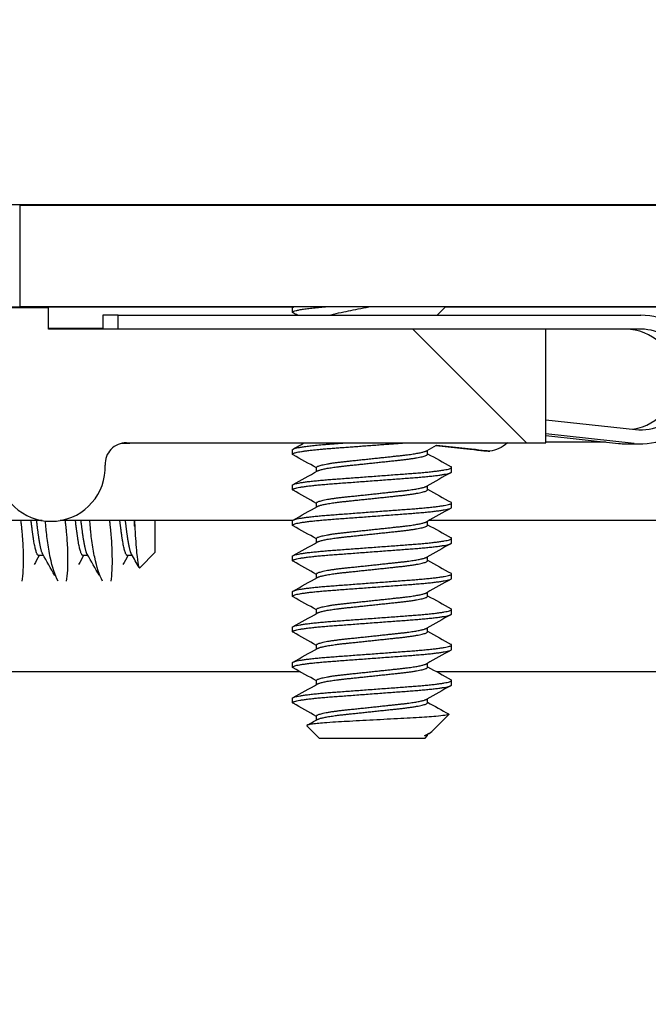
# Model space of a CAD drawing. Header units: millimetres. Extents: x 80 to 2248, y 80 to 1719.
# Tile 22 of 67: x 351 to 362, y 1576 to 1594. Entities that reach past the tile are written whole.
import ezdxf

# ---------------------------------------------------------------- set-up
doc = ezdxf.new("R2010")
doc.units = ezdxf.units.MM
doc.header["$LTSCALE"] = 8.333333
for name, color, linetype, lineweight in [('Dimension (ANSI)', 7, 'Continuous', 25), ('Hatch (ANSI)', 7, 'Continuous', 18), ('Visible (ANSI)', 7, 'Continuous', 25)]:
    doc.layers.add(name, color=color, linetype=linetype, lineweight=lineweight)
doc.styles.add('Note Text (ANSI)', font='tahoma.ttf')
doc.dimstyles.new('Default - mm (ANSI)', dxfattribs={"dimscale": 8.333333, "dimtxt": 1.75, "dimasz": 1.5, "dimexe": 2, "dimexo": 1, "dimgap": 0.8, "dimtad": 0, "dimtih": 1, "dimtoh": 1, "dimrnd": 1e-08, "dimzin": 0, "dimdsep": 46, "dimtxsty": 'Note Text (ANSI)', "dimblk": 'Filled-2', "dimcen": 0.09, "dimdle": 10, "dimclrd": 256, "dimclre": 256, "dimclrt": 256, "dimadec": 1, "dimazin": 0, "dimtfac": 1.741714, "dimtofl": 0, "dimtmove": 0, "dimatfit": 3, "dimldrblk": 'Filled-1', "dimfxl": 1, "dimtolj": 1, "dimtzin": 0, "dimlwd": -1, "dimlwe": -1, "dimarcsym": 0})

# ---------------------------------------------------------------- blocks, each defined once
blk = doc.blocks.new('Filled-2')
at = {"color": 0}
for p, q in [((0, 0), (-1, 0.1667)), ((-1, 0.1667), (-1, -0.1667)), ((-1, 0), (0, 0)), ((-1, -0.1667), (0, 0))]:
    blk.add_line(p, q, dxfattribs=at)
at = {"color": 0, "flags": 128}
blk.add_lwpolyline([(-1, -0.1667), (0, 0), (-1, 0.1667), (-1, -0.1667)], dxfattribs=at)
at = {"color": 0}
blk.add_solid([(-1, -0.1667), (0, 0), (-1, 0.1667), (-1, -0.1667)], dxfattribs=at)
blk = doc.blocks.new('*D13')
at = {"layer": 'Defpoints', "color": 0, "transparency": 16777216}
for p in [(350.516, 1588.619), (233.056, 1459.651), (350.516, 1459.651)]:
    blk.add_point(p, dxfattribs=at)
at = {"layer": 'Dimension (ANSI)', "transparency": 16777216}
for p, q in [((342.183, 1588.619), (216.389, 1588.619)), ((233.056, 1576.119), (233.056, 1572.637)), ((233.056, 1472.151), (233.056, 1511.643)), ((342.183, 1459.651), (216.389, 1459.651))]:
    blk.add_line(p, q, dxfattribs=at)
at = {"layer": 'Dimension (ANSI)', "transparency": 16777216, "xscale": 12.5, "yscale": 12.5, "zscale": 12.5}
for p, rotation in [((233.056, 1588.619), 90), ((233.056, 1459.651), 270)]:
    blk.add_blockref('Filled-2', p, dxfattribs=dict(at, rotation=rotation))
at = {"layer": 'Dimension (ANSI)', "transparency": 16777216, "char_height": 14.58333, "attachment_point": 5, "style": 'Note Text (ANSI)'}
for s, insert in [('\\A1; 128.97 mm', (233.056, 1556.431)), ('\\A1;[5.077 in]', (233.056, 1525.934))]:
    blk.add_mtext(s, dxfattribs=dict(at, insert=insert))
blk = doc.blocks.new('Filled-1')
at = {"color": 0}
for p, q in [((0, 0), (-1, 0.3333)), ((-1, 0.3333), (-1, -0.3333)), ((-1, 0), (0, 0)), ((-1, -0.3333), (0, 0))]:
    blk.add_line(p, q, dxfattribs=at)
at = {"color": 0, "flags": 128}
blk.add_lwpolyline([(-1, -0.3333), (0, 0), (-1, 0.3333), (-1, -0.3333)], dxfattribs=at)
at = {"color": 0}
blk.add_solid([(-1, -0.3333), (0, 0), (-1, 0.3333), (-1, -0.3333)], dxfattribs=at)
blk = doc.blocks.new('*D14')
at = {"layer": 'Defpoints', "color": 0, "transparency": 16777216}
for p in [(761.887, 1629.446), (346.587, 1582.113), (761.887, 1582.113)]:
    blk.add_point(p, dxfattribs=at)
at = {"layer": 'Dimension (ANSI)', "transparency": 16777216}
for p, q in [((346.587, 1590.447), (346.587, 1646.112)), ((761.887, 1590.447), (761.887, 1646.112)), ((359.087, 1629.446), (494.673, 1629.446)), ((749.387, 1629.446), (613.801, 1629.446))]:
    blk.add_line(p, q, dxfattribs=at)
at = {"layer": 'Dimension (ANSI)', "transparency": 16777216, "xscale": 12.5, "yscale": 12.5, "zscale": 12.5, "rotation": 180}
blk.add_blockref('Filled-2', (346.587, 1629.446), dxfattribs=at)
at = {"layer": 'Dimension (ANSI)', "transparency": 16777216, "xscale": 12.5, "yscale": 12.5, "zscale": 12.5}
blk.add_blockref('Filled-2', (761.887, 1629.446), dxfattribs=at)
at = {"layer": 'Dimension (ANSI)', "transparency": 16777216, "char_height": 14.58333, "attachment_point": 5, "style": 'Note Text (ANSI)'}
for s, insert in [('\\A1; 415.30 mm', (554.237, 1643.708)), ('\\A1;[16.350 in]', (554.237, 1613.24))]:
    blk.add_mtext(s, dxfattribs=dict(at, insert=insert))

msp = doc.modelspace()

# ---------------------------------------------------------------- hatches: boundary and pattern name
at = {"layer": 'Hatch (ANSI)'}
h = msp.add_hatch(dxfattribs=at)
h.set_pattern_fill('ANSI31', color=256, scale=211.666667, angle=90, style=0)
h.set_pattern_definition([(135, (0, 0), (-18.70887, -18.70887), [])])
edge = h.paths.add_edge_path()
edge.add_line((349.7619, 1588.5936), (349.7619, 1590.4226))
edge.add_line((349.7619, 1590.4226), (343.4119, 1590.4226))
edge.add_line((343.4119, 1590.4226), (343.4119, 1457.8346))
edge.add_line((343.4119, 1457.8346), (349.7619, 1457.8346))
edge.add_line((349.7619, 1457.8346), (349.7619, 1459.6636))
edge.add_line((349.7619, 1459.6636), (351.0319, 1459.6636))
edge.add_line((351.0319, 1459.6636), (351.0319, 1460.0446))
edge.add_line((351.0319, 1460.0446), (359.9219, 1460.0446))
edge.add_line((359.9219, 1460.0446), (359.9219, 1462.0766))
edge.add_line((359.9219, 1462.0766), (352.4232, 1462.0766))
edge.add_ellipse((352.4232, 1462.4576), major_axis=(-0.381, 0), ratio=1, start_angle=357.54327, end_angle=450, ccw=False)
edge.add_ellipse((351.0783, 1462.5153), major_axis=(0.0414, 0.9643), ratio=1, start_angle=270, end_angle=443.33968)
edge.add_ellipse((348.7459, 1462.8896), major_axis=(-0.2214, -1.3794), ratio=1, start_angle=198.23411, end_angle=450, ccw=False)
edge.add_ellipse((348.3716, 1465.2219), major_axis=(0.953, 0.1529), ratio=1, start_angle=270, end_angle=450)
edge.add_ellipse((348.7459, 1462.8896), major_axis=(-3.2854, -0.5272), ratio=1, start_angle=270, end_angle=289.53257)
edge.add_ellipse((346.9679, 1466.1439), major_axis=(-0.3344, -0.1827), ratio=1, start_angle=331.35038, end_angle=450, ccw=False)
edge.add_line((346.5869, 1466.1439), (346.5869, 1582.1132))
edge.add_ellipse((346.9679, 1582.1132), major_axis=(0, 0.381), ratio=1, start_angle=331.35038, end_angle=450, ccw=False)
edge.add_ellipse((348.7459, 1585.3676), major_axis=(2.92, -1.5953), ratio=1, start_angle=270, end_angle=289.53257)
edge.add_ellipse((348.3716, 1583.0352), major_axis=(0.953, -0.1529), ratio=1, start_angle=270, end_angle=450)
edge.add_ellipse((348.7459, 1585.3676), major_axis=(-1.3794, 0.2214), ratio=1, start_angle=198.23411, end_angle=450, ccw=False)
edge.add_ellipse((351.0783, 1585.7419), major_axis=(0.1529, -0.953), ratio=1, start_angle=270, end_angle=443.33968)
edge.add_ellipse((352.4232, 1585.7996), major_axis=(-0.0163, 0.3806), ratio=1, start_angle=357.54327, end_angle=450, ccw=False)
edge.add_line((352.4232, 1586.1806), (359.9219, 1586.1806))
edge.add_line((359.9219, 1586.1806), (359.9219, 1588.2126))
edge.add_line((359.9219, 1588.2126), (351.0319, 1588.2126))
edge.add_line((351.0319, 1588.2126), (351.0319, 1588.5936))
edge.add_line((351.0319, 1588.5936), (349.7619, 1588.5936))
h = msp.add_hatch(dxfattribs=at)
h.set_pattern_fill('ANSI31', color=256, scale=211.666667, angle=15, style=0)
h.set_pattern_definition([(60, (0, 0), (-22.9136, 13.22917), [])])
h.paths.add_polyline_path([(350.5162, 1590.4226), (350.5162, 1588.6192), (757.9576, 1588.6192), (757.9576, 1590.4226)])

# ---------------------------------------------------------------- linework, layer by layer
at = {"layer": 'Visible (ANSI)'}
for p, q in [((761.8869, 1590.4357), (346.5869, 1590.4357)), ((350.5162, 1590.4226), (350.5162, 1588.6192)), ((757.9576, 1590.4226), (350.5162, 1590.4226)), ((355.4006, 1588.6067), (349.7619, 1588.6067)), ((351.0319, 1588.5936), (349.7619, 1588.5936)), ((350.5162, 1588.6192), (757.9576, 1588.6192)), ((351.0319, 1588.2126), (351.0319, 1588.5936)), ((355.393, 1588.5176), (355.393, 1588.5969)), ((355.4038, 1588.6086), (355.4227, 1588.6192)), ((357.9796, 1588.4626), (358.1362, 1588.6192)), ((451.2221, 1588.6067), (358.1237, 1588.6067)), ((352.0039, 1588.4626), (352.0039, 1588.2126)), ((352.2783, 1588.4626), (352.0039, 1588.4626)), ((352.2783, 1588.2126), (352.2783, 1588.4626)), ((352.2783, 1588.4626), (361.62, 1588.4626)), ((352.0039, 1588.2257), (351.0319, 1588.2257)), ((359.9219, 1588.2126), (351.0319, 1588.2126)), ((361.62, 1588.2126), (359.9219, 1588.2126)), ((359.9219, 1586.1806), (359.9219, 1588.2126)), ((359.9219, 1586.59), (361.5239, 1586.4177)), ((361.4972, 1586.1692), (359.9219, 1586.3386)), ((359.9219, 1586.3091), (361.2227, 1586.1692)), ((352.4801, 1586.1692), (352.3307, 1586.1692)), ((352.4232, 1586.1806), (359.9219, 1586.1806)), ((352.4801, 1586.1692), (352.4645, 1586.1806)), ((352.4884, 1586.1806), (352.4801, 1586.1692)), ((355.393, 1585.9776), (355.393, 1586.0569)), ((357.9556, 1586.1315), (358.5652, 1586.0659)), ((358.5941, 1586.0659), (357.9653, 1586.1336)), ((360.9948, 1586.1937), (359.9219, 1586.1937)), ((361.3455, 1586.1626), (361.62, 1586.1626)), ((357.8082, 1585.9776), (357.8082, 1586.0487)), ((355.8226, 1585.6683), (355.8226, 1585.7394)), ((358.2378, 1585.6601), (358.2378, 1585.7394)), ((355.393, 1585.3426), (355.393, 1585.4219)), ((357.8082, 1585.3426), (357.8082, 1585.4137)), ((355.8226, 1585.0333), (355.8226, 1585.1044)), ((358.2378, 1585.0251), (358.2378, 1585.1044)), ((350.9198, 1584.7898), (347.474, 1584.7898)), ((355.3937, 1584.7898), (351.2368, 1584.7898)), ((352.9369, 1584.2234), (352.9369, 1584.7898)), ((355.393, 1584.7076), (355.393, 1584.7869)), ((357.8082, 1584.7076), (357.8082, 1584.7787)), ((451.2152, 1584.7898), (357.8279, 1584.7898)), ((355.8226, 1584.3983), (355.8226, 1584.4694)), ((358.2378, 1584.3901), (358.2378, 1584.4694)), ((350.9414, 1584.1651), (350.8533, 1584.1651)), ((351.7351, 1584.1651), (351.6471, 1584.1651)), ((352.5289, 1584.1651), (352.4408, 1584.1651)), ((352.9369, 1584.2234), (352.6608, 1583.9472)), ((355.393, 1584.0726), (355.393, 1584.1519)), ((357.8082, 1584.0726), (357.8082, 1584.1437)), ((355.8226, 1583.7633), (355.8226, 1583.8344)), ((358.2378, 1583.7551), (358.2378, 1583.8344)), ((355.393, 1583.4376), (355.393, 1583.5169)), ((357.8082, 1583.4376), (357.8082, 1583.5087)), ((355.8226, 1583.1283), (355.8226, 1583.1994)), ((358.2378, 1583.1201), (358.2378, 1583.1994)), ((355.393, 1582.8026), (355.393, 1582.8819)), ((357.8082, 1582.8026), (357.8082, 1582.8737)), ((355.8226, 1582.4933), (355.8226, 1582.5644)), ((358.2378, 1582.4851), (358.2378, 1582.5644)), ((355.393, 1582.1676), (355.393, 1582.2469)), ((357.8082, 1582.1676), (357.8082, 1582.2387)), ((355.534, 1582.0831), (348.5301, 1582.0831)), ((451.3555, 1582.0831), (357.9732, 1582.0831)), ((355.8226, 1581.8583), (355.8226, 1581.9294)), ((358.2378, 1581.8501), (358.2378, 1581.9294)), ((355.393, 1581.5326), (355.393, 1581.6119)), ((357.8082, 1581.5326), (357.8082, 1581.6037)), ((357.8816, 1581.0176), (358.1868, 1581.3228)), ((355.8226, 1581.2233), (355.8226, 1581.2944)), ((355.8693, 1580.8976), (355.6484, 1581.1185)), ((357.8293, 1580.9806), (357.7924, 1580.9598)), ((357.8082, 1580.9442), (357.8082, 1580.9687)), ((355.8693, 1580.8976), (357.7616, 1580.8976)), ((357.7542, 1580.9442), (357.8082, 1580.9442)), ((357.7616, 1580.8976), (357.8082, 1580.9442))]:
    msp.add_line(p, q, dxfattribs=at)
for centre, radius, start, end in [((352.4232, 1585.7996), 0.381, 90, 182.45673), ((351.0783, 1585.7419), 0.9652, 189.11705, 2.45673)]:
    msp.add_arc(centre, radius, start, end, dxfattribs=at)
for centre, major_axis, ratio, start_param, end_param in [((361.62, 1587.3126), (0, 1.15), 0.9991079, 3.0345316, 6.2831853), ((361.3455, 1587.3126), (0, 0.9), 0.9991079, 3.2906512, 6.2831853), ((361.62, 1587.3126), (0, -0.9), 0.9991079, 6.1761243, 9.424778), ((357.9867, 1586.1336), (-0.5041, 0.0541), 0.0045125, 1.5089473, 1.5287954), ((358.5796, 1586.0659), (0.341, -0.0366), 0.0045125, 4.6703881, 7.8119807), ((361.3455, 1587.3126), (0, -1.15), 0.9991079, 6.1761243, 6.2831853)]:
    msp.add_ellipse(centre, major_axis=major_axis, ratio=ratio, start_param=start_param, end_param=end_param, dxfattribs=at)
for points, weights in [([(355.393, 1588.5176), (355.393, 1588.5677), (356.0488, 1588.6192)], [1, 0.872099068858, 0.988403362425]), ([(355.393, 1588.5969), (355.393, 1588.6075), (355.4303, 1588.6192)], [1, 0.970058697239, 0.95350025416]), ([(355.4038, 1588.5059), (355.393, 1588.5119), (355.393, 1588.5176)], [0.971473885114, 0.983771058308, 1]), ([(355.4038, 1585.9659), (355.393, 1585.9719), (355.393, 1585.9776)], [0.971473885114, 0.983771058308, 1]), ([(358.2378, 1585.7394), (358.2378, 1585.7451), (358.2271, 1585.7511)], [1, 0.983771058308, 0.971473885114]), ([(355.4038, 1585.3309), (355.393, 1585.3369), (355.393, 1585.3426)], [0.971473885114, 0.983771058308, 1]), ([(358.2378, 1585.1044), (358.2378, 1585.1101), (358.2271, 1585.1161)], [1, 0.983771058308, 0.971473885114]), ([(355.4038, 1584.6959), (355.393, 1584.7019), (355.393, 1584.7076)], [0.971473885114, 0.983771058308, 1]), ([(358.2378, 1584.4694), (358.2378, 1584.4751), (358.2271, 1584.4811)], [1, 0.983771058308, 0.971473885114]), ([(355.4038, 1584.0609), (355.393, 1584.0669), (355.393, 1584.0726)], [0.971473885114, 0.983771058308, 1]), ([(358.2378, 1583.8344), (358.2378, 1583.8401), (358.2271, 1583.8461)], [1, 0.983771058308, 0.971473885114]), ([(355.4038, 1583.4259), (355.393, 1583.4319), (355.393, 1583.4376)], [0.971473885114, 0.983771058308, 1]), ([(358.2378, 1583.1994), (358.2378, 1583.2051), (358.2271, 1583.2111)], [1, 0.983771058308, 0.971473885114]), ([(355.4038, 1582.7909), (355.393, 1582.7969), (355.393, 1582.8026)], [0.971473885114, 0.983771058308, 1]), ([(358.2378, 1582.5644), (358.2378, 1582.5701), (358.2271, 1582.5761)], [1, 0.983771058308, 0.971473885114]), ([(355.4038, 1582.1559), (355.393, 1582.1619), (355.393, 1582.1676)], [0.971473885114, 0.983771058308, 1]), ([(358.2378, 1581.9294), (358.2378, 1581.9351), (358.2271, 1581.9411)], [1, 0.983771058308, 0.971473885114]), ([(355.4038, 1581.5209), (355.393, 1581.5269), (355.393, 1581.5326)], [0.971473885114, 0.983771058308, 1]), ([(357.7542, 1580.9442), (357.7789, 1580.9522), (357.7924, 1580.9598)], [0.941670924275, 0.948650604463, 0.961256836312])]:
    msp.add_rational_spline(points, weights, degree=2, dxfattribs=at)
for points, knots in [([(356.0583, 1588.4626), (356.0659, 1588.4649), (356.0738, 1588.4672), (356.198, 1588.5027), (356.3317, 1588.528), (356.55, 1588.572), (356.6753, 1588.5958), (356.805, 1588.6192)], [-0.078849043, -0.078849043, -0.078849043, -0.078849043, -0.076431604, -0.076431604, -0.041316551, -0.041316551, -0.001073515, -0.001073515, -0.001073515, -0.001073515]), ([(359.2344, 1586.1806), (359.1885, 1586.1384), (359.1354, 1586.103), (359.0288, 1586.054), (358.975, 1586.0378), (358.9206, 1586.0293)], [0.000776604, 0.000776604, 0.000776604, 0.000776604, 0.01945865, 0.01945865, 0.035980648, 0.035980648, 0.035980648, 0.035980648]), ([(350.5333, 1584.7898), (350.5365, 1584.7629), (350.5395, 1584.7363), (350.5446, 1584.6902), (350.5467, 1584.6706), (350.5492, 1584.6452), (350.5498, 1584.6393), (350.5508, 1584.6297), (350.5512, 1584.626), (350.5518, 1584.619), (350.5522, 1584.6156), (350.5529, 1584.6079), (350.5533, 1584.6036), (350.5544, 1584.5924), (350.555, 1584.5854), (350.559, 1584.5416), (350.5621, 1584.5053), (350.5728, 1584.3592), (350.5769, 1584.2557), (350.5814, 1583.9731), (350.5734, 1583.819), (350.5557, 1583.7048)], [-0.15604546, -0.15604546, -0.15604546, -0.15604546, -0.14718085, -0.14718085, -0.14052602, -0.14052602, -0.13850239, -0.13850239, -0.13723881, -0.13723881, -0.13607836, -0.13607836, -0.13459399, -0.13459399, -0.13217262, -0.13217262, -0.11932022, -0.11932022, -0.07941382, -0.07941382, -0.00050041, -0.00050041, -0.00050041, -0.00050041]), ([(351.2016, 1583.7048), (351.1492, 1583.8127), (351.1011, 1583.9568), (351.0428, 1584.2255), (351.026, 1584.3262), (351.0055, 1584.4804), (350.9998, 1584.5278), (350.9938, 1584.5846), (350.993, 1584.5928), (350.9918, 1584.6051), (350.9914, 1584.6091), (350.9907, 1584.6161), (350.9904, 1584.6192), (350.9897, 1584.6258), (350.9894, 1584.6292), (350.9886, 1584.6381), (350.988, 1584.6436), (350.986, 1584.6661), (350.9845, 1584.6831), (350.9808, 1584.7273), (350.9787, 1584.7545), (350.9768, 1584.782)], [-0.29230817, -0.29230817, -0.29230817, -0.29230817, -0.21664548, -0.21664548, -0.17643361, -0.17643361, -0.15924106, -0.15924106, -0.15634345, -0.15634345, -0.15494729, -0.15494729, -0.15386485, -0.15386485, -0.15267712, -0.15267712, -0.15075501, -0.15075501, -0.1449041, -0.1449041, -0.13569572, -0.13569572, -0.13569572, -0.13569572]), ([(351.327, 1584.7898), (351.3302, 1584.7629), (351.3333, 1584.7363), (351.3383, 1584.6902), (351.3404, 1584.6706), (351.343, 1584.6452), (351.3436, 1584.6393), (351.3445, 1584.6297), (351.3449, 1584.626), (351.3456, 1584.619), (351.3459, 1584.6156), (351.3467, 1584.6079), (351.3471, 1584.6036), (351.3481, 1584.5924), (351.3488, 1584.5854), (351.3528, 1584.5416), (351.3558, 1584.5053), (351.3666, 1584.3592), (351.3707, 1584.2557), (351.3752, 1583.9731), (351.3671, 1583.819), (351.3495, 1583.7048)], [-0.15604546, -0.15604546, -0.15604546, -0.15604546, -0.14718085, -0.14718085, -0.14052602, -0.14052602, -0.13850239, -0.13850239, -0.13723881, -0.13723881, -0.13607836, -0.13607836, -0.13459399, -0.13459399, -0.13217262, -0.13217262, -0.11932022, -0.11932022, -0.07941382, -0.07941382, -0.00050041, -0.00050041, -0.00050041, -0.00050041]), ([(351.9953, 1583.7048), (351.9429, 1583.8127), (351.8948, 1583.9568), (351.8365, 1584.2255), (351.8198, 1584.3262), (351.7993, 1584.4804), (351.7936, 1584.5278), (351.7876, 1584.5846), (351.7868, 1584.5928), (351.7855, 1584.6051), (351.7851, 1584.6091), (351.7844, 1584.6161), (351.7841, 1584.6192), (351.7835, 1584.6258), (351.7832, 1584.6292), (351.7823, 1584.6381), (351.7818, 1584.6436), (351.7797, 1584.6661), (351.7782, 1584.6831), (351.7743, 1584.7298), (351.7721, 1584.7597), (351.7701, 1584.7898)], [-0.29230817, -0.29230817, -0.29230817, -0.29230817, -0.21664548, -0.21664548, -0.17643361, -0.17643361, -0.15924106, -0.15924106, -0.15634345, -0.15634345, -0.15494729, -0.15494729, -0.15386485, -0.15386485, -0.15267712, -0.15267712, -0.15075501, -0.15075501, -0.1449041, -0.1449041, -0.13483044, -0.13483044, -0.13483044, -0.13483044]), ([(352.1208, 1584.7898), (352.124, 1584.7629), (352.127, 1584.7363), (352.1321, 1584.6902), (352.1342, 1584.6706), (352.1367, 1584.6452), (352.1373, 1584.6393), (352.1383, 1584.6297), (352.1387, 1584.626), (352.1393, 1584.619), (352.1397, 1584.6156), (352.1404, 1584.6079), (352.1408, 1584.6036), (352.1419, 1584.5924), (352.1425, 1584.5854), (352.1465, 1584.5416), (352.1496, 1584.5053), (352.1603, 1584.3592), (352.1644, 1584.2557), (352.1689, 1583.9731), (352.1609, 1583.819), (352.1432, 1583.7048)], [-0.15604546, -0.15604546, -0.15604546, -0.15604546, -0.14718085, -0.14718085, -0.14052602, -0.14052602, -0.13850239, -0.13850239, -0.13723881, -0.13723881, -0.13607836, -0.13607836, -0.13459399, -0.13459399, -0.13217262, -0.13217262, -0.11932022, -0.11932022, -0.07941382, -0.07941382, -0.00050041, -0.00050041, -0.00050041, -0.00050041]), ([(352.5719, 1584.6838), (352.5715, 1584.6893), (352.571, 1584.6948), (352.5681, 1584.7298), (352.5658, 1584.7597), (352.5638, 1584.7898)], [-0.14678325, -0.14678325, -0.14678325, -0.14678325, -0.144904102, -0.144904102, -0.134830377, -0.134830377, -0.134830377, -0.134830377]), ([(352.5719, 1584.6838), (352.5728, 1584.6696), (352.5737, 1584.6556), (352.5847, 1584.4843), (352.5949, 1584.3329), (352.6151, 1584.1172), (352.6243, 1584.0466), (352.6449, 1583.9468), (352.6543, 1583.9407), (352.6608, 1583.9472)], [-0.10890988, -0.10890988, -0.10890988, -0.10890988, -0.10545875, -0.10545875, -0.06644341, -0.06644341, -0.03659642, -0.03659642, -0.000001, -0.000001, -0.000001, -0.000001]), ([(358.1868, 1581.3228), (358.18, 1581.3159), (358.1481, 1581.3099), (358.0757, 1581.299), (358.0219, 1581.293), (357.8605, 1581.2785), (357.7415, 1581.27), (357.5355, 1581.2581), (357.4616, 1581.2544), (357.2305, 1581.2426), (357.0649, 1581.2339), (356.7316, 1581.2162), (356.5672, 1581.2072), (356.2929, 1581.192), (356.1442, 1581.1844), (355.899, 1581.1663), (355.8131, 1581.1579), (355.7144, 1581.1443), (355.6865, 1581.1391), (355.6462, 1581.1274), (355.6447, 1581.1222), (355.6484, 1581.1185)], [-0.3275077, -0.3275077, -0.3275077, -0.3275077, -0.298679, -0.298679, -0.26513723, -0.26513723, -0.21824944, -0.21824944, -0.19498337, -0.19498337, -0.1484776, -0.1484776, -0.10250817, -0.10250817, -0.06653819, -0.06653819, -0.03897493, -0.03897493, -0.02198565, -0.02198565, -0.000001, -0.000001, -0.000001, -0.000001])]:
    msp.add_open_spline(points, degree=3, knots=knots, dxfattribs=at)
for points in [[(355.4814, 1588.4626), (355.4555, 1588.477), (355.4296, 1588.4915), (355.4038, 1588.5059)], [(355.4038, 1586.0686), (355.4705, 1586.1059), (355.5373, 1586.1432), (355.604, 1586.1806)], [(357.9602, 1586.1341), (357.9042, 1586.1027), (357.8483, 1586.0713), (357.7924, 1586.0398)], [(355.8226, 1585.7312), (355.6832, 1585.8097), (355.5435, 1585.8879), (355.4038, 1585.9659)], [(357.8082, 1585.9858), (357.9477, 1585.9073), (358.0874, 1585.8291), (358.2271, 1585.7511)], [(355.4038, 1585.4336), (355.5488, 1585.5146), (355.6938, 1585.5957), (355.8385, 1585.6772)], [(358.2271, 1585.6484), (358.0821, 1585.5674), (357.9371, 1585.4863), (357.7924, 1585.4048)], [(355.8226, 1585.0962), (355.6832, 1585.1747), (355.5435, 1585.2529), (355.4038, 1585.3309)], [(357.8082, 1585.3508), (357.9477, 1585.2723), (358.0874, 1585.1941), (358.2271, 1585.1161)], [(355.4038, 1584.7986), (355.5488, 1584.8796), (355.6938, 1584.9607), (355.8385, 1585.0422)], [(358.2271, 1585.0134), (358.0821, 1584.9324), (357.9371, 1584.8513), (357.7924, 1584.7698)], [(352.5685, 1584.7898), (352.5701, 1584.7539), (352.5713, 1584.7186), (352.5719, 1584.6838)], [(355.8226, 1584.4612), (355.6832, 1584.5397), (355.5435, 1584.6179), (355.4038, 1584.6959)], [(357.8082, 1584.7158), (357.9477, 1584.6373), (358.0874, 1584.5591), (358.2271, 1584.4811)], [(355.4038, 1584.1636), (355.5488, 1584.2446), (355.6938, 1584.3257), (355.8385, 1584.4072)], [(358.2271, 1584.3784), (358.0821, 1584.2974), (357.9371, 1584.2163), (357.7924, 1584.1348)], [(350.8645, 1584.1651), (350.8339, 1584.1107), (350.8033, 1584.0563), (350.7727, 1584.0019)], [(351.1433, 1583.8055), (351.0722, 1583.9324), (351.001, 1584.0593), (350.9295, 1584.186)], [(351.6583, 1584.1651), (351.6276, 1584.1107), (351.597, 1584.0563), (351.5664, 1584.0019)], [(351.937, 1583.8055), (351.866, 1583.9324), (351.7948, 1584.0593), (351.7233, 1584.186)], [(352.452, 1584.1651), (352.4214, 1584.1107), (352.3908, 1584.0563), (352.3602, 1584.0019)], [(352.6484, 1583.9524), (352.6047, 1584.0303), (352.5609, 1584.1082), (352.517, 1584.186)], [(355.8226, 1583.8262), (355.6832, 1583.9047), (355.5435, 1583.9829), (355.4038, 1584.0609)], [(357.8082, 1584.0808), (357.9477, 1584.0023), (358.0874, 1583.9241), (358.2271, 1583.8461)], [(355.4038, 1583.5286), (355.5488, 1583.6096), (355.6938, 1583.6907), (355.8385, 1583.7722)], [(358.2271, 1583.7434), (358.0821, 1583.6624), (357.9371, 1583.5813), (357.7924, 1583.4998)], [(355.8226, 1583.1912), (355.6832, 1583.2697), (355.5435, 1583.3479), (355.4038, 1583.4259)], [(357.8082, 1583.4458), (357.9477, 1583.3673), (358.0874, 1583.2891), (358.2271, 1583.2111)], [(355.4038, 1582.8936), (355.5488, 1582.9746), (355.6938, 1583.0557), (355.8385, 1583.1372)], [(358.2271, 1583.1084), (358.0821, 1583.0274), (357.9371, 1582.9463), (357.7924, 1582.8648)], [(355.8226, 1582.5562), (355.6832, 1582.6347), (355.5435, 1582.7129), (355.4038, 1582.7909)], [(357.8082, 1582.8108), (357.9477, 1582.7323), (358.0874, 1582.6541), (358.2271, 1582.5761)], [(355.4038, 1582.2586), (355.5488, 1582.3396), (355.6938, 1582.4207), (355.8385, 1582.5022)], [(358.2271, 1582.4734), (358.0821, 1582.3924), (357.9371, 1582.3113), (357.7924, 1582.2298)], [(355.8226, 1581.9212), (355.6832, 1581.9997), (355.5435, 1582.0779), (355.4038, 1582.1559)], [(357.8082, 1582.1758), (357.9477, 1582.0973), (358.0874, 1582.0191), (358.2271, 1581.9411)], [(355.4038, 1581.6236), (355.5488, 1581.7046), (355.6938, 1581.7857), (355.8385, 1581.8672)], [(358.2271, 1581.8384), (358.0821, 1581.7574), (357.9371, 1581.6763), (357.7924, 1581.5948)], [(355.8226, 1581.2862), (355.6832, 1581.3647), (355.5435, 1581.4429), (355.4038, 1581.5209)], [(357.8082, 1581.5408), (357.9332, 1581.4705), (358.0582, 1581.4004), (358.1834, 1581.3305)], [(358.1834, 1581.3305), (358.1881, 1581.3278), (358.1893, 1581.3252), (358.1868, 1581.3228)], [(355.6524, 1581.1277), (355.7145, 1581.1625), (355.7765, 1581.1973), (355.8385, 1581.2322)], [(357.7542, 1580.9442), (357.8164, 1580.9709), (357.8595, 1580.9955), (357.8816, 1581.0176)]]:
    msp.add_open_spline(points, degree=3, dxfattribs=at)
for points, weights, knots in [([(355.393, 1586.0569), (355.393, 1586.1099), (356.1042, 1586.1628), (356.2187, 1586.1713), (356.3433, 1586.1806)], [1, 0.866025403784, 1, 0.975708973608, 0.960226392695], [0.5625, 0.5625, 0.5625, 0.572916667, 0.572916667, 0.57480532, 0.57480532, 0.57480532]), ([(355.393, 1585.9776), (355.393, 1586.0305), (356.1042, 1586.0834), (356.7416, 1586.1308), (357.4101, 1586.1806)], [1, 0.866025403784, 1, 0.878240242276, 0.977797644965], [0.5, 0.5, 0.5, 0.510416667, 0.510416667, 0.519883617, 0.519883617, 0.519883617]), ([(355.8226, 1585.7394), (355.8226, 1585.7924), (356.319, 1585.8453), (356.5494, 1585.8698), (356.8154, 1585.8982)], [1, 0.866025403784, 1, 0.933012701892, 0.933012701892], [0.5, 0.5, 0.5, 0.510416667, 0.510416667, 0.515625, 0.515625, 0.515625]), ([(356.8154, 1585.8982), (357.0815, 1585.9266), (357.3118, 1585.9511), (357.7104, 1585.9936), (357.7924, 1586.0398)], [0.933012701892, 0.933012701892, 1, 0.889515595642, 0.961256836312], [0.515625, 0.515625, 0.515625, 0.520833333, 0.520833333, 0.529423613, 0.529423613, 0.529423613]), ([(356.8154, 1585.8188), (357.0815, 1585.8472), (357.3118, 1585.8717), (357.8082, 1585.9247), (357.8082, 1585.9776)], [0.933012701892, 0.933012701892, 1, 0.866025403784, 1], [0.515625, 0.515625, 0.515625, 0.520833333, 0.520833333, 0.53125, 0.53125, 0.53125]), ([(355.393, 1585.4219), (355.393, 1585.4749), (356.1042, 1585.5278), (356.8154, 1585.5807), (357.5266, 1585.6336), (358.2378, 1585.6865), (358.2378, 1585.7394)], [1, 0.866025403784, 1, 0.866025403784, 1, 0.866025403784, 1], [0.5, 0.5, 0.5, 0.510416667, 0.510416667, 0.520833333, 0.520833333, 0.53125, 0.53125, 0.53125]), ([(355.8385, 1585.6772), (355.9205, 1585.7234), (356.319, 1585.7659), (356.5494, 1585.7905), (356.8154, 1585.8188)], [0.961256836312, 0.889515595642, 1, 0.933012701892, 0.933012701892], [0.501826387, 0.501826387, 0.501826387, 0.510416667, 0.510416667, 0.515625, 0.515625, 0.515625]), ([(355.393, 1585.3426), (355.393, 1585.3955), (356.1042, 1585.4484), (356.8154, 1585.5013), (357.5266, 1585.5542), (358.2378, 1585.6072), (358.2378, 1585.6601)], [1, 0.866025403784, 1, 0.866025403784, 1, 0.866025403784, 1], [0.4375, 0.4375, 0.4375, 0.447916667, 0.447916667, 0.458333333, 0.458333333, 0.46875, 0.46875, 0.46875]), ([(356.8154, 1585.2632), (357.0815, 1585.2916), (357.3118, 1585.3161), (357.7104, 1585.3586), (357.7924, 1585.4048)], [0.933012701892, 0.933012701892, 1, 0.889515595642, 0.961256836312], [0.453125, 0.453125, 0.453125, 0.458333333, 0.458333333, 0.466923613, 0.466923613, 0.466923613]), ([(355.8226, 1585.1044), (355.8226, 1585.1574), (356.319, 1585.2103), (356.5494, 1585.2348), (356.8154, 1585.2632)], [1, 0.866025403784, 1, 0.933012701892, 0.933012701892], [0.4375, 0.4375, 0.4375, 0.447916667, 0.447916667, 0.453125, 0.453125, 0.453125]), ([(355.8385, 1585.0422), (355.9205, 1585.0884), (356.319, 1585.1309), (356.5494, 1585.1555), (356.8154, 1585.1838)], [0.961256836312, 0.889515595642, 1, 0.933012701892, 0.933012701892], [0.439326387, 0.439326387, 0.439326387, 0.447916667, 0.447916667, 0.453125, 0.453125, 0.453125]), ([(356.8154, 1585.1838), (357.0815, 1585.2122), (357.3118, 1585.2367), (357.8082, 1585.2897), (357.8082, 1585.3426)], [0.933012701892, 0.933012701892, 1, 0.866025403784, 1], [0.453125, 0.453125, 0.453125, 0.458333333, 0.458333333, 0.46875, 0.46875, 0.46875]), ([(355.393, 1584.7869), (355.393, 1584.8399), (356.1042, 1584.8928), (356.8154, 1584.9457), (357.5266, 1584.9986), (358.2378, 1585.0515), (358.2378, 1585.1044)], [1, 0.866025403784, 1, 0.866025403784, 1, 0.866025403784, 1], [0.4375, 0.4375, 0.4375, 0.447916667, 0.447916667, 0.458333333, 0.458333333, 0.46875, 0.46875, 0.46875]), ([(355.393, 1584.7076), (355.393, 1584.7605), (356.1042, 1584.8134), (356.8154, 1584.8663), (357.5266, 1584.9192), (358.2378, 1584.9722), (358.2378, 1585.0251)], [1, 0.866025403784, 1, 0.866025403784, 1, 0.866025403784, 1], [0.375, 0.375, 0.375, 0.385416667, 0.385416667, 0.395833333, 0.395833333, 0.40625, 0.40625, 0.40625]), ([(350.8533, 1584.1651), (350.8037, 1584.1651), (350.7541, 1584.5211), (350.7374, 1584.6413), (350.7194, 1584.7898)], [1, 0.923879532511, 1, 0.972946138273, 0.965122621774], [0.230769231, 0.230769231, 0.230769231, 0.240384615, 0.240384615, 0.243802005, 0.243802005, 0.243802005]), ([(350.9295, 1584.186), (350.8903, 1584.2555), (350.8533, 1584.5211), (350.8366, 1584.6413), (350.8186, 1584.7898)], [0.972276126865, 0.942105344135, 1, 0.972946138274, 0.965122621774], [0.233071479, 0.233071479, 0.233071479, 0.240384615, 0.240384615, 0.243802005, 0.243802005, 0.243802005]), ([(351.6471, 1584.1651), (351.5975, 1584.1651), (351.5479, 1584.5211), (351.5311, 1584.6413), (351.5131, 1584.7898)], [1, 0.923879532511, 1, 0.972946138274, 0.965122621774], [0.153846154, 0.153846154, 0.153846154, 0.163461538, 0.163461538, 0.166878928, 0.166878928, 0.166878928]), ([(351.7233, 1584.186), (351.6841, 1584.2555), (351.6471, 1584.5211), (351.6303, 1584.6413), (351.6123, 1584.7898)], [0.972276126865, 0.942105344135, 1, 0.972946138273, 0.965122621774], [0.156148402, 0.156148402, 0.156148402, 0.163461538, 0.163461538, 0.166878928, 0.166878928, 0.166878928]), ([(352.4408, 1584.1651), (352.3912, 1584.1651), (352.3416, 1584.5211), (352.3249, 1584.6413), (352.3069, 1584.7898)], [1, 0.923879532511, 1, 0.972946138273, 0.965122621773], [0.076923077, 0.076923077, 0.076923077, 0.086538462, 0.086538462, 0.089955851, 0.089955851, 0.089955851]), ([(352.517, 1584.186), (352.4778, 1584.2555), (352.4408, 1584.5211), (352.4241, 1584.6413), (352.4061, 1584.7898)], [0.972276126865, 0.942105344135, 1, 0.972946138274, 0.965122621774], [0.079225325, 0.079225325, 0.079225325, 0.086538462, 0.086538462, 0.089955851, 0.089955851, 0.089955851]), ([(356.8154, 1584.6282), (357.0815, 1584.6566), (357.3118, 1584.6811), (357.7104, 1584.7236), (357.7924, 1584.7698)], [0.933012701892, 0.933012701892, 1, 0.889515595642, 0.961256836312], [0.390625, 0.390625, 0.390625, 0.395833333, 0.395833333, 0.404423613, 0.404423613, 0.404423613]), ([(356.8154, 1584.5488), (357.0815, 1584.5772), (357.3118, 1584.6017), (357.8082, 1584.6547), (357.8082, 1584.7076)], [0.933012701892, 0.933012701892, 1, 0.866025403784, 1], [0.390625, 0.390625, 0.390625, 0.395833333, 0.395833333, 0.40625, 0.40625, 0.40625]), ([(355.8226, 1584.4694), (355.8226, 1584.5224), (356.319, 1584.5753), (356.5494, 1584.5998), (356.8154, 1584.6282)], [1, 0.866025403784, 1, 0.933012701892, 0.933012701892], [0.375, 0.375, 0.375, 0.385416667, 0.385416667, 0.390625, 0.390625, 0.390625]), ([(355.8385, 1584.4072), (355.9205, 1584.4534), (356.319, 1584.4959), (356.5494, 1584.5205), (356.8154, 1584.5488)], [0.961256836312, 0.889515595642, 1, 0.933012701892, 0.933012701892], [0.376826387, 0.376826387, 0.376826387, 0.385416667, 0.385416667, 0.390625, 0.390625, 0.390625]), ([(355.393, 1584.1519), (355.393, 1584.2049), (356.1042, 1584.2578), (356.8154, 1584.3107), (357.5266, 1584.3636), (358.2378, 1584.4165), (358.2378, 1584.4694)], [1, 0.866025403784, 1, 0.866025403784, 1, 0.866025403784, 1], [0.375, 0.375, 0.375, 0.385416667, 0.385416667, 0.395833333, 0.395833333, 0.40625, 0.40625, 0.40625]), ([(355.393, 1584.0726), (355.393, 1584.1255), (356.1042, 1584.1784), (356.8154, 1584.2313), (357.5266, 1584.2842), (358.2378, 1584.3372), (358.2378, 1584.3901)], [1, 0.866025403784, 1, 0.866025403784, 1, 0.866025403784, 1], [0.3125, 0.3125, 0.3125, 0.322916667, 0.322916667, 0.333333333, 0.333333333, 0.34375, 0.34375, 0.34375]), ([(356.8154, 1583.9932), (357.0815, 1584.0216), (357.3118, 1584.0461), (357.7104, 1584.0886), (357.7924, 1584.1348)], [0.933012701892, 0.933012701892, 1, 0.889515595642, 0.961256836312], [0.328125, 0.328125, 0.328125, 0.333333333, 0.333333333, 0.341923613, 0.341923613, 0.341923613]), ([(355.8226, 1583.8344), (355.8226, 1583.8874), (356.319, 1583.9403), (356.5494, 1583.9648), (356.8154, 1583.9932)], [1, 0.866025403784, 1, 0.933012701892, 0.933012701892], [0.3125, 0.3125, 0.3125, 0.322916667, 0.322916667, 0.328125, 0.328125, 0.328125]), ([(356.8154, 1583.9138), (357.0815, 1583.9422), (357.3118, 1583.9667), (357.8082, 1584.0197), (357.8082, 1584.0726)], [0.933012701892, 0.933012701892, 1, 0.866025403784, 1], [0.328125, 0.328125, 0.328125, 0.333333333, 0.333333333, 0.34375, 0.34375, 0.34375]), ([(355.393, 1583.5169), (355.393, 1583.5699), (356.1042, 1583.6228), (356.8154, 1583.6757), (357.5266, 1583.7286), (358.2378, 1583.7815), (358.2378, 1583.8344)], [1, 0.866025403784, 1, 0.866025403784, 1, 0.866025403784, 1], [0.3125, 0.3125, 0.3125, 0.322916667, 0.322916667, 0.333333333, 0.333333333, 0.34375, 0.34375, 0.34375]), ([(355.8385, 1583.7722), (355.9205, 1583.8184), (356.319, 1583.8609), (356.5494, 1583.8855), (356.8154, 1583.9138)], [0.961256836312, 0.889515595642, 1, 0.933012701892, 0.933012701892], [0.314326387, 0.314326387, 0.314326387, 0.322916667, 0.322916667, 0.328125, 0.328125, 0.328125]), ([(355.393, 1583.4376), (355.393, 1583.4905), (356.1042, 1583.5434), (356.8154, 1583.5963), (357.5266, 1583.6492), (358.2378, 1583.7022), (358.2378, 1583.7551)], [1, 0.866025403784, 1, 0.866025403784, 1, 0.866025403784, 1], [0.25, 0.25, 0.25, 0.260416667, 0.260416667, 0.270833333, 0.270833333, 0.28125, 0.28125, 0.28125]), ([(356.8154, 1583.3582), (357.0815, 1583.3866), (357.3118, 1583.4111), (357.7104, 1583.4536), (357.7924, 1583.4998)], [0.933012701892, 0.933012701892, 1, 0.889515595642, 0.961256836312], [0.265625, 0.265625, 0.265625, 0.270833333, 0.270833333, 0.279423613, 0.279423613, 0.279423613]), ([(356.8154, 1583.2788), (357.0815, 1583.3072), (357.3118, 1583.3317), (357.8082, 1583.3847), (357.8082, 1583.4376)], [0.933012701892, 0.933012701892, 1, 0.866025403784, 1], [0.265625, 0.265625, 0.265625, 0.270833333, 0.270833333, 0.28125, 0.28125, 0.28125]), ([(355.8226, 1583.1994), (355.8226, 1583.2524), (356.319, 1583.3053), (356.5494, 1583.3298), (356.8154, 1583.3582)], [1, 0.866025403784, 1, 0.933012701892, 0.933012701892], [0.25, 0.25, 0.25, 0.260416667, 0.260416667, 0.265625, 0.265625, 0.265625]), ([(355.8385, 1583.1372), (355.9205, 1583.1834), (356.319, 1583.2259), (356.5494, 1583.2505), (356.8154, 1583.2788)], [0.961256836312, 0.889515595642, 1, 0.933012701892, 0.933012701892], [0.251826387, 0.251826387, 0.251826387, 0.260416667, 0.260416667, 0.265625, 0.265625, 0.265625]), ([(355.393, 1582.8819), (355.393, 1582.9349), (356.1042, 1582.9878), (356.8154, 1583.0407), (357.5266, 1583.0936), (358.2378, 1583.1465), (358.2378, 1583.1994)], [1, 0.866025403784, 1, 0.866025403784, 1, 0.866025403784, 1], [0.25, 0.25, 0.25, 0.260416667, 0.260416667, 0.270833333, 0.270833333, 0.28125, 0.28125, 0.28125]), ([(355.393, 1582.8026), (355.393, 1582.8555), (356.1042, 1582.9084), (356.8154, 1582.9613), (357.5266, 1583.0142), (358.2378, 1583.0672), (358.2378, 1583.1201)], [1, 0.866025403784, 1, 0.866025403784, 1, 0.866025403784, 1], [0.1875, 0.1875, 0.1875, 0.197916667, 0.197916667, 0.208333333, 0.208333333, 0.21875, 0.21875, 0.21875]), ([(355.8226, 1582.5644), (355.8226, 1582.6174), (356.319, 1582.6703), (356.5494, 1582.6948), (356.8154, 1582.7232)], [1, 0.866025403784, 1, 0.933012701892, 0.933012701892], [0.1875, 0.1875, 0.1875, 0.197916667, 0.197916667, 0.203125, 0.203125, 0.203125]), ([(356.8154, 1582.7232), (357.0815, 1582.7516), (357.3118, 1582.7761), (357.7104, 1582.8186), (357.7924, 1582.8648)], [0.933012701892, 0.933012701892, 1, 0.889515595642, 0.961256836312], [0.203125, 0.203125, 0.203125, 0.208333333, 0.208333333, 0.216923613, 0.216923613, 0.216923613]), ([(356.8154, 1582.6438), (357.0815, 1582.6722), (357.3118, 1582.6967), (357.8082, 1582.7497), (357.8082, 1582.8026)], [0.933012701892, 0.933012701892, 1, 0.866025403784, 1], [0.203125, 0.203125, 0.203125, 0.208333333, 0.208333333, 0.21875, 0.21875, 0.21875]), ([(355.393, 1582.2469), (355.393, 1582.2999), (356.1042, 1582.3528), (356.8154, 1582.4057), (357.5266, 1582.4586), (358.2378, 1582.5115), (358.2378, 1582.5644)], [1, 0.866025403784, 1, 0.866025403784, 1, 0.866025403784, 1], [0.1875, 0.1875, 0.1875, 0.197916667, 0.197916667, 0.208333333, 0.208333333, 0.21875, 0.21875, 0.21875]), ([(355.8385, 1582.5022), (355.9205, 1582.5484), (356.319, 1582.5909), (356.5494, 1582.6155), (356.8154, 1582.6438)], [0.961256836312, 0.889515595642, 1, 0.933012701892, 0.933012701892], [0.189326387, 0.189326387, 0.189326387, 0.197916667, 0.197916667, 0.203125, 0.203125, 0.203125]), ([(355.393, 1582.1676), (355.393, 1582.2205), (356.1042, 1582.2734), (356.8154, 1582.3263), (357.5266, 1582.3792), (358.2378, 1582.4322), (358.2378, 1582.4851)], [1, 0.866025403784, 1, 0.866025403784, 1, 0.866025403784, 1], [0.125, 0.125, 0.125, 0.135416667, 0.135416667, 0.145833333, 0.145833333, 0.15625, 0.15625, 0.15625]), ([(356.8154, 1582.0882), (357.0815, 1582.1166), (357.3118, 1582.1411), (357.7104, 1582.1836), (357.7924, 1582.2298)], [0.933012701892, 0.933012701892, 1, 0.889515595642, 0.961256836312], [0.140625, 0.140625, 0.140625, 0.145833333, 0.145833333, 0.154423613, 0.154423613, 0.154423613]), ([(355.8226, 1581.9294), (355.8226, 1581.9824), (356.319, 1582.0353), (356.5494, 1582.0598), (356.8154, 1582.0882)], [1, 0.866025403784, 1, 0.933012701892, 0.933012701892], [0.125, 0.125, 0.125, 0.135416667, 0.135416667, 0.140625, 0.140625, 0.140625]), ([(355.8385, 1581.8672), (355.9205, 1581.9134), (356.319, 1581.9559), (356.5494, 1581.9805), (356.8154, 1582.0088)], [0.961256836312, 0.889515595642, 1, 0.933012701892, 0.933012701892], [0.126826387, 0.126826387, 0.126826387, 0.135416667, 0.135416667, 0.140625, 0.140625, 0.140625]), ([(356.8154, 1582.0088), (357.0815, 1582.0372), (357.3118, 1582.0617), (357.8082, 1582.1147), (357.8082, 1582.1676)], [0.933012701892, 0.933012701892, 1, 0.866025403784, 1], [0.140625, 0.140625, 0.140625, 0.145833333, 0.145833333, 0.15625, 0.15625, 0.15625]), ([(355.393, 1581.6119), (355.393, 1581.6649), (356.1042, 1581.7178), (356.8154, 1581.7707), (357.5266, 1581.8236), (358.2378, 1581.8765), (358.2378, 1581.9294)], [1, 0.866025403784, 1, 0.866025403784, 1, 0.866025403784, 1], [0.125, 0.125, 0.125, 0.135416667, 0.135416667, 0.145833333, 0.145833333, 0.15625, 0.15625, 0.15625]), ([(355.393, 1581.5326), (355.393, 1581.5855), (356.1042, 1581.6384), (356.8154, 1581.6913), (357.5266, 1581.7442), (358.2378, 1581.7972), (358.2378, 1581.8501)], [1, 0.866025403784, 1, 0.866025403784, 1, 0.866025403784, 1], [0.0625, 0.0625, 0.0625, 0.072916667, 0.072916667, 0.083333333, 0.083333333, 0.09375, 0.09375, 0.09375]), ([(356.8154, 1581.4532), (357.0815, 1581.4816), (357.3118, 1581.5061), (357.7104, 1581.5486), (357.7924, 1581.5948)], [0.933012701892, 0.933012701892, 1, 0.889515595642, 0.961256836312], [0.078125, 0.078125, 0.078125, 0.083333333, 0.083333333, 0.091923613, 0.091923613, 0.091923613]), ([(356.8154, 1581.3738), (357.0815, 1581.4022), (357.3118, 1581.4267), (357.8082, 1581.4797), (357.8082, 1581.5326)], [0.933012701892, 0.933012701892, 1, 0.866025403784, 1], [0.078125, 0.078125, 0.078125, 0.083333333, 0.083333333, 0.09375, 0.09375, 0.09375]), ([(355.8226, 1581.2944), (355.8226, 1581.3474), (356.319, 1581.4003), (356.5494, 1581.4248), (356.8154, 1581.4532)], [1, 0.866025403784, 1, 0.933012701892, 0.933012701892], [0.0625, 0.0625, 0.0625, 0.072916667, 0.072916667, 0.078125, 0.078125, 0.078125]), ([(355.8385, 1581.2322), (355.9205, 1581.2784), (356.319, 1581.3209), (356.5494, 1581.3455), (356.8154, 1581.3738)], [0.961256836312, 0.889515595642, 1, 0.933012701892, 0.933012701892], [0.064326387, 0.064326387, 0.064326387, 0.072916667, 0.072916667, 0.078125, 0.078125, 0.078125])]:
    msp.add_rational_spline(points, weights, degree=2, knots=knots, dxfattribs=at)

# ---------------------------------------------------------------- dimensions: what is measured, and where the dimension line sits
at = {"layer": 'Dimension (ANSI)'}
dim = msp.add_linear_dim(base=(761.8869, 1629.4456), p1=(346.5869, 1582.1132), p2=(761.8869, 1582.1132), text=' <> mm\\X[16.350 in]', dimstyle='Default - mm (ANSI)', override={"dimgap": 0.8, "dimtih": 0, "dimtoh": 0, "dimdec": 2, "dimpost": '', "dimtol": 0, "dimlim": 0, "dimtp": 0, "dimtm": 0, "dimtdec": 2, "dimatfit": 1}, dxfattribs=at)
dim.commit()
dim.dimension.update_dxf_attribs({"geometry": '*D14', "text_midpoint": (554.2369, 1629.4456), "dimtype": 160})
dim = msp.add_linear_dim(base=(233.0557, 1459.6511), p1=(350.5162, 1588.6192), p2=(350.5162, 1459.6511), angle=270, text=' <> mm\\X[5.077 in]', dimstyle='Default - mm (ANSI)', override={"dimgap": 0.8, "dimdec": 2, "dimpost": '', "dimtol": 0, "dimlim": 0, "dimtp": 0, "dimtm": 0, "dimtdec": 2, "dimatfit": 1}, dxfattribs=at)
dim.commit()
dim.dimension.update_dxf_attribs({"geometry": '*D13', "text_midpoint": (233.0557, 1542.1399), "dimtype": 160})

doc.saveas('drawing.dxf')
